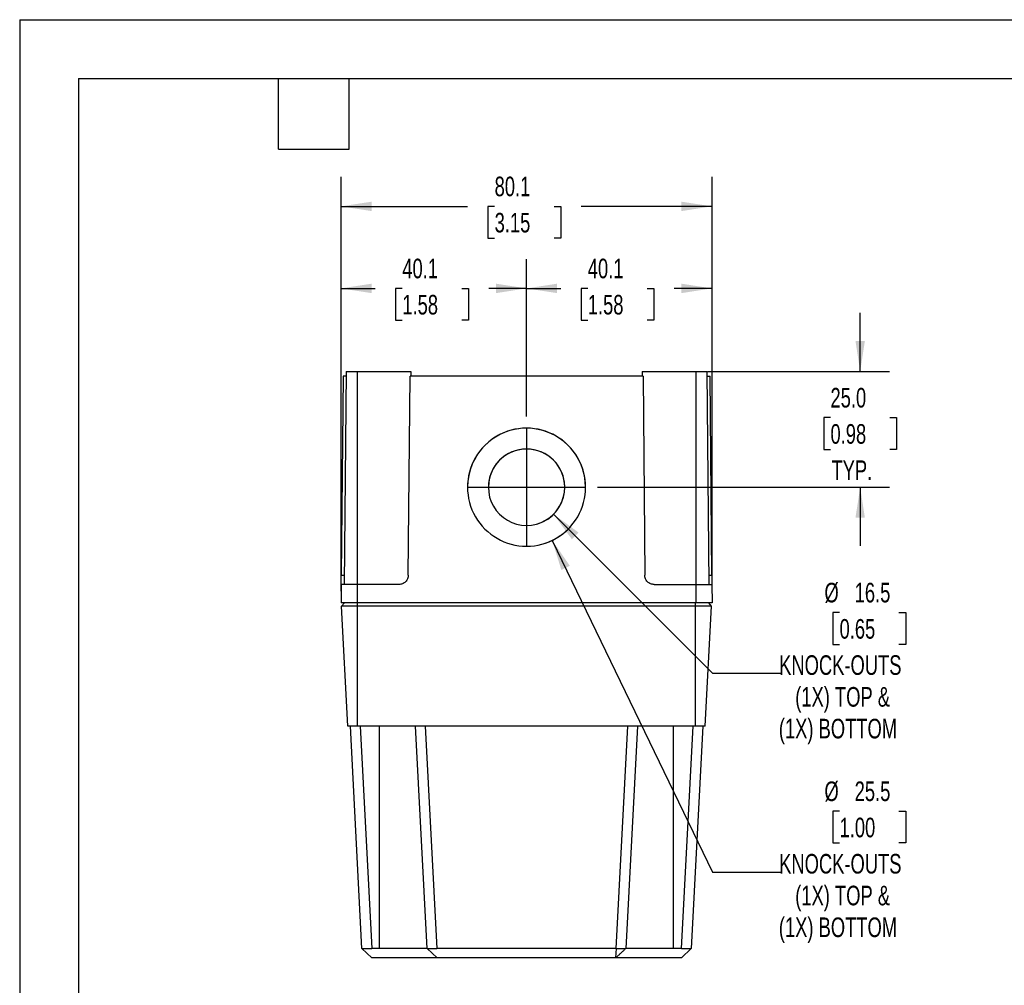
# Model space of a CAD drawing. Header units: millimetres. Extents: x 0 to 559, y 0 to 432.
# Tile 2 of 5: x 0 to 213, y 223 to 432. Entities that reach past the tile are written whole.
import ezdxf

# ---------------------------------------------------------------- set-up
doc = ezdxf.new("R2010")
doc.units = ezdxf.units.MM
doc.header["$LTSCALE"] = 2
doc.linetypes.add('CENTERX2', pattern=[20.32, 12.7, -2.54, 2.54, -2.54])
doc.layers.add('CENTER', color=40, linetype='CENTERX2')
doc.layers.add('DIMENSIONS', color=140, linetype='Continuous', lineweight=25)
doc.layers.add('TEXT', color=140, linetype='Continuous', lineweight=25)
doc.styles.add('SLDTEXTSTYLE0', font='TXT', dxfattribs={"width": 0.7})
doc.dimstyles.new('SLDDIMSTYLE0', dxfattribs={"dimtxt": 4.316016, "dimasz": 6.604, "dimexe": 0, "dimexo": 0.0625, "dimgap": 1.079004, "dimtad": 0, "dimtih": 1, "dimtoh": 1, "dimdec": 1, "dimrnd": 1e-09, "dimzin": 12, "dimdsep": 46, "dimtxsty": 'SLDTEXTSTYLE0', "dimsah": 1, "dimcen": 0.09, "dimadec": 0, "dimazin": 3, "dimtfac": 1, "dimtdec": 1, "dimtofl": 0, "dimtmove": 0, "dimatfit": 3, "dimfxl": 0, "dimfrac": 2, "dimtolj": 1, "dimtzin": 12, "dimarcsym": 0})
doc.dimstyles.new('SLDDIMSTYLE2', dxfattribs={"dimtxt": 4.316016, "dimasz": 6.604, "dimexe": 0, "dimexo": 0.0625, "dimgap": 1.079004, "dimtad": 0, "dimtih": 1, "dimtoh": 1, "dimdec": 1, "dimrnd": 1e-09, "dimzin": 4, "dimdsep": 46, "dimtxsty": 'SLDTEXTSTYLE0', "dimsah": 1, "dimcen": 0.09, "dimadec": 0, "dimazin": 1, "dimtfac": 1, "dimtdec": 1, "dimtmove": 0, "dimatfit": 0, "dimfxl": 0, "dimfrac": 2, "dimtolj": 1, "dimtzin": 12, "dimarcsym": 0})
doc.dimstyles.new('SLDDIMSTYLE3', dxfattribs={"dimtxt": 4.316016, "dimasz": 6.604, "dimexe": 0, "dimexo": 0.0625, "dimgap": 1.079004, "dimtad": 0, "dimtih": 1, "dimtoh": 1, "dimdec": 1, "dimrnd": 1e-09, "dimzin": 12, "dimdsep": 46, "dimtxsty": 'SLDTEXTSTYLE0', "dimsah": 1, "dimcen": 0, "dimadec": 0, "dimazin": 3, "dimtfac": 1, "dimtdec": 1, "dimtofl": 0, "dimtmove": 0, "dimatfit": 3, "dimfxl": 0, "dimfrac": 2, "dimtolj": 1, "dimtzin": 12, "dimarcsym": 0})

# ---------------------------------------------------------------- blocks, each defined once
blk = doc.blocks.new('_D_11')
at = {"layer": 'DIMENSIONS'}
for p, q in [((181.51, 355.83), (181.51, 368.53)), ((148.55, 355.83), (187.86, 355.83)), ((175.09, 345.86), (173.64, 345.86)), ((173.64, 345.86), (173.64, 339)), ((187.92, 345.86), (189.37, 345.86)), ((189.37, 345.86), (189.37, 339)), ((173.64, 339), (175.09, 339)), ((189.37, 339), (187.92, 339)), ((124.75, 330.84), (187.86, 330.84)), ((181.51, 330.84), (181.51, 318.14))]:
    blk.add_line(p, q, dxfattribs=at)
for points in [[(181.51, 355.83), (182.52, 362.43), (180.49, 362.43)], [(181.51, 330.84), (180.49, 324.23), (182.52, 324.23)]]:
    blk.add_solid(points, dxfattribs=at)
at = {"layer": 'DIMENSIONS', "char_height": 4.233, "attachment_point": 1, "style": 'SLDTEXTSTYLE0'}
for s, insert in [('25.0', (175.09, 352.28)), ('0.98', (175.09, 344.46)), ('TYP.', (175.3, 336.63))]:
    blk.add_mtext(s, dxfattribs=dict(at, insert=insert))
blk = doc.blocks.new('_D_12')
at = {"layer": 'DIMENSIONS'}
for p, q in [((109.46, 346.13), (109.46, 380.12)), ((149.51, 308.37), (149.51, 380.12)), ((109.46, 373.77), (116.83, 373.77)), ((122.68, 373.77), (121.23, 373.77)), ((121.23, 373.77), (121.23, 366.91)), ((135.51, 373.77), (136.96, 373.77)), ((136.96, 373.77), (136.96, 366.91)), ((149.51, 373.77), (141.35, 373.77)), ((121.23, 366.91), (122.68, 366.91)), ((136.96, 366.91), (135.51, 366.91))]:
    blk.add_line(p, q, dxfattribs=at)
for points in [[(109.46, 373.77), (116.06, 372.75), (116.06, 374.79)], [(149.51, 373.77), (142.9, 374.79), (142.9, 372.75)]]:
    blk.add_solid(points, dxfattribs=at)
at = {"layer": 'DIMENSIONS', "char_height": 4.233, "attachment_point": 1, "style": 'SLDTEXTSTYLE0'}
for s, insert in [('40.1', (122.68, 380.19)), ('1.58', (122.68, 372.37))]:
    blk.add_mtext(s, dxfattribs=dict(at, insert=insert))
blk = doc.blocks.new('_D_13')
at = {"layer": 'DIMENSIONS'}
for p, q in [((69.41, 308.37), (69.41, 380.12)), ((109.46, 346.13), (109.46, 380.12)), ((69.41, 373.77), (76.78, 373.77)), ((82.63, 373.77), (81.18, 373.77)), ((81.18, 373.77), (81.18, 366.91)), ((95.46, 373.77), (96.9, 373.77)), ((96.9, 373.77), (96.9, 366.91)), ((109.46, 373.77), (101.3, 373.77)), ((81.18, 366.91), (82.63, 366.91)), ((96.9, 366.91), (95.46, 366.91))]:
    blk.add_line(p, q, dxfattribs=at)
for points in [[(69.41, 373.77), (76.01, 372.75), (76.01, 374.79)], [(109.46, 373.77), (102.85, 374.79), (102.85, 372.75)]]:
    blk.add_solid(points, dxfattribs=at)
at = {"layer": 'DIMENSIONS', "char_height": 4.233, "attachment_point": 1, "style": 'SLDTEXTSTYLE0'}
for s, insert in [('40.1', (82.63, 380.19)), ('1.58', (82.63, 372.37))]:
    blk.add_mtext(s, dxfattribs=dict(at, insert=insert))
blk = doc.blocks.new('_D_14')
at = {"layer": 'DIMENSIONS'}
for p, q in [((69.41, 308.37), (69.41, 397.84)), ((149.51, 308.37), (149.51, 397.84)), ((69.41, 391.49), (96.71, 391.49)), ((102.56, 391.49), (101.11, 391.49)), ((101.11, 391.49), (101.11, 384.63)), ((115.39, 391.49), (116.84, 391.49)), ((116.84, 391.49), (116.84, 384.63)), ((149.51, 391.49), (121.24, 391.49)), ((101.11, 384.63), (102.56, 384.63)), ((116.84, 384.63), (115.39, 384.63))]:
    blk.add_line(p, q, dxfattribs=at)
for points in [[(69.41, 391.49), (76.01, 390.47), (76.01, 392.5)], [(149.51, 391.49), (142.9, 392.5), (142.9, 390.47)]]:
    blk.add_solid(points, dxfattribs=at)
at = {"layer": 'DIMENSIONS', "char_height": 4.233, "attachment_point": 1, "style": 'SLDTEXTSTYLE0'}
for s, insert in [('80.1', (102.56, 397.91)), ('3.15', (102.56, 390.09))]:
    blk.add_mtext(s, dxfattribs=dict(at, insert=insert))
blk = doc.blocks.new('_D_15')
at = {"layer": 'DIMENSIONS'}
for p, q in [((115.29, 325), (149.65, 290.64)), ((177.05, 303.76), (175.6, 303.76)), ((175.6, 303.76), (175.6, 296.9)), ((189.88, 303.76), (191.33, 303.76)), ((191.33, 303.76), (191.33, 296.9)), ((175.6, 296.9), (177.05, 296.9)), ((191.33, 296.9), (189.88, 296.9)), ((149.65, 290.64), (164.3, 290.64))]:
    blk.add_line(p, q, dxfattribs=at)
blk.add_arc((109.46, 330.83), 8.25, 287.1131, 352.5864, dxfattribs=at)
blk.add_solid([(115.29, 325), (119.24, 319.61), (120.68, 321.05)], dxfattribs=at)
at = {"layer": 'DIMENSIONS', "attachment_point": 1, "style": 'SLDTEXTSTYLE0'}
for s, insert, char_height in [('%%c', (173.79, 310.19), 4.233), ('16.5', (180.31, 310.19), 4.233), ('0.65', (177.05, 302.36), 4.233), ('KNOCK-OUTS', (164.01, 294.54), 4.233), ('(1X) TOP &', (167.48, 287.68), 4.233), ('(1X) BOTTOM', (163.94, 280.82), 4.2333)]:
    blk.add_mtext(s, dxfattribs=dict(at, insert=insert, char_height=char_height))
blk = doc.blocks.new('_D_16')
at = {"layer": 'DIMENSIONS'}
for p, q in [((115.01, 319.36), (149.65, 247.73)), ((177.05, 260.86), (175.6, 260.86)), ((175.6, 260.86), (175.6, 254)), ((189.88, 260.86), (191.33, 260.86)), ((191.33, 260.86), (191.33, 254)), ((175.6, 254), (177.05, 254)), ((191.33, 254), (189.88, 254)), ((149.65, 247.73), (164.3, 247.73))]:
    blk.add_line(p, q, dxfattribs=at)
blk.add_arc((109.46, 330.84), 12.75, 281.2671, 322.2888, dxfattribs=at)
blk.add_solid([(115.01, 319.36), (116.97, 312.97), (118.8, 313.86)], dxfattribs=at)
at = {"layer": 'DIMENSIONS', "attachment_point": 1, "style": 'SLDTEXTSTYLE0'}
for s, insert, char_height in [('%%c', (173.79, 267.28), 4.233), ('25.5', (180.31, 267.28), 4.233), ('1.00', (177.05, 259.46), 4.233), ('KNOCK-OUTS', (164.01, 251.63), 4.233), ('(1X) TOP &', (167.48, 244.77), 4.233), ('(1X) BOTTOM', (163.94, 237.91), 4.2333)]:
    blk.add_mtext(s, dxfattribs=dict(at, insert=insert, char_height=char_height))

msp = doc.modelspace()

# ---------------------------------------------------------------- linework, layer by layer
at = {"color": 7, "linetype": 'Continuous'}
for q in [(0, 0.01), (558.8, 431.81)]:
    msp.add_line((0, 431.81), q, dxfattribs=at)
for p, q in [((70.51, 355.83), (70.11, 309.83)), ((70.51, 355.83), (72.91, 355.83)), ((72.91, 355.83), (72.91, 309.83)), ((72.91, 355.83), (84.49, 355.83)), ((84.49, 355.83), (84.5, 354.83)), ((134.42, 355.83), (134.41, 354.83)), ((134.42, 355.83), (146.01, 355.83)), ((146.01, 355.83), (146.01, 309.83)), ((146.01, 355.83), (148.41, 355.83)), ((148.41, 355.83), (148.81, 309.83)), ((69.83, 354.83), (69.46, 311.81)), ((70.5, 354.83), (69.83, 354.83)), ((83.92, 311.81), (84.3, 354.83)), ((134.61, 354.83), (84.3, 354.83)), ((134.61, 354.83), (134.99, 311.81)), ((148.41, 354.83), (149.08, 354.83)), ((149.45, 311.81), (149.08, 354.83)), ((109.46, 343.58), (109.46, 343.59)), ((109.46, 339.08), (109.46, 339.08)), ((69.46, 311.81), (70.12, 311.81)), ((148.79, 311.81), (149.45, 311.81)), ((69.44, 309.83), (69.41, 305.83)), ((72.91, 309.83), (69.44, 309.83)), ((72.91, 309.83), (72.91, 305.83)), ((81.92, 309.83), (72.91, 309.83)), ((136.99, 309.83), (146.01, 309.83)), ((146.01, 309.83), (146.01, 305.83)), ((146.01, 309.83), (149.47, 309.83)), ((149.47, 309.83), (149.51, 305.83)), ((72.91, 305.83), (69.41, 305.83)), ((69.49, 305.13), (70.12, 305.83)), ((70.85, 279.23), (69.49, 305.13)), ((72.96, 305.13), (69.49, 305.13)), ((146.01, 305.83), (72.91, 305.83)), ((72.96, 305.13), (72.96, 305.83)), ((72.96, 279.23), (72.96, 305.13)), ((145.96, 305.13), (72.96, 305.13)), ((145.96, 305.13), (145.96, 305.83)), ((145.96, 279.23), (145.96, 305.13)), ((149.42, 305.13), (145.96, 305.13)), ((149.51, 305.83), (146.01, 305.83)), ((148.06, 279.23), (149.42, 305.13)), ((149.42, 305.13), (148.79, 305.83)), ((72.96, 279.23), (70.85, 279.23)), ((73.92, 231.23), (71.41, 279.23)), ((145.96, 279.23), (72.96, 279.23)), ((73.5, 279.23), (76.02, 231.23)), ((77.71, 231.23), (77.71, 279.23)), ((88.02, 231.23), (85.51, 279.23)), ((87.6, 279.23), (90.12, 231.23)), ((128.79, 231.23), (131.31, 279.23)), ((133.41, 279.23), (130.89, 231.23)), ((141.21, 231.23), (141.21, 279.23)), ((142.89, 231.23), (145.41, 279.23)), ((147.51, 279.23), (144.99, 231.23)), ((148.06, 279.23), (145.96, 279.23)), ((73.92, 231.23), (76.03, 229.23)), ((77.71, 231.23), (76.02, 231.23)), ((88.02, 231.23), (90.13, 229.23)), ((128.79, 231.23), (90.12, 231.23)), ((128.79, 231.23), (128.69, 229.23)), ((128.79, 231.23), (128.79, 231.23)), ((142.89, 231.23), (141.21, 231.23)), ((142.89, 229.23), (144.99, 231.23)), ((88.13, 229.23), (76.12, 229.23)), ((128.69, 229.23), (90.22, 229.23)), ((142.79, 229.23), (130.79, 229.23))]:
    msp.add_line(p, q)
at = {"flags": 128}
msp.add_lwpolyline([(128.79, 229.23), (128.79, 229.23)], dxfattribs=at)
for centre, radius, start, end in [((109.46, 330.84), 12.75, 89.9983, 270.0017), ((109.46, 330.83), 12.75, 89.999, 179.9988), ((109.46, 330.84), 12.75, 269.9983, 90.0017), ((109.46, 330.83), 12.75, 0.001, 90.0012), ((109.46, 330.83), 8.25, 89.9982, 270.0018), ((109.46, 330.83), 8.25, 89.9989, 179.9989), ((109.46, 330.83), 8.25, 269.9982, 90.0018), ((109.46, 330.83), 8.25, 0.0011, 90.0011)]:
    msp.add_arc(centre, radius, start, end)
for points, knots in [([(69.44, 309.83), (69.44, 309.83), (69.44, 309.87), (69.44, 310.06), (69.45, 310.22), (69.45, 310.6), (69.45, 310.84), (69.45, 311.32), (69.46, 311.58), (69.46, 311.81)], [0, 0, 0, 0, 0.25, 0.25, 0.5, 0.5, 0.75, 0.75, 1, 1, 1, 1]), ([(83.92, 311.81), (83.92, 311.58), (83.88, 311.32), (83.68, 310.84), (83.53, 310.6), (83.14, 310.22), (82.9, 310.06), (82.41, 309.87), (82.16, 309.83), (81.92, 309.83)], [0, 0, 0, 0, 0.25, 0.25, 0.5, 0.5, 0.75, 0.75, 1, 1, 1, 1]), ([(136.99, 309.83), (136.75, 309.83), (136.5, 309.87), (136.01, 310.06), (135.78, 310.22), (135.39, 310.6), (135.23, 310.84), (135.04, 311.32), (134.99, 311.58), (134.99, 311.81)], [0, 0, 0, 0, 0.25, 0.25, 0.5, 0.5, 0.75, 0.75, 1, 1, 1, 1]), ([(149.45, 311.81), (149.46, 311.58), (149.46, 311.32), (149.46, 310.84), (149.47, 310.6), (149.47, 310.22), (149.47, 310.06), (149.47, 309.87), (149.47, 309.83), (149.47, 309.83)], [0, 0, 0, 0, 0.25, 0.25, 0.5, 0.5, 0.75, 0.75, 1, 1, 1, 1]), ([(73.92, 231.23), (73.92, 231.23), (73.93, 231.23), (73.94, 231.23), (73.96, 231.23), (74, 231.23), (74.04, 231.23), (74.09, 231.23), (74.15, 231.23), (74.21, 231.23), (74.29, 231.23), (74.36, 231.23), (74.45, 231.23), (74.57, 231.23), (74.73, 231.23), (74.95, 231.23), (75.19, 231.23), (75.45, 231.23), (75.73, 231.23), (75.92, 231.23), (76.02, 231.23)], [0, 0, 0, 0, 0.044043, 0.08766, 0.13085, 0.173615, 0.215955, 0.257871, 0.299364, 0.340434, 0.381083, 0.421311, 0.461119, 0.500508, 0.578919, 0.659256, 0.741527, 0.825737, 0.911893, 1, 1, 1, 1]), ([(88.02, 231.23), (88.02, 231.23), (88.02, 231.23), (87.91, 231.23), (87.6, 231.23), (87.12, 231.23), (86.26, 231.23), (85.18, 231.23), (84.28, 231.23), (83.49, 231.23), (82.61, 231.23), (81.76, 231.23), (80.92, 231.23), (80.21, 231.23), (79.54, 231.23), (78.9, 231.23), (78.29, 231.23), (77.9, 231.23), (77.71, 231.23)], [0, 0, 0, 0, 0.008915, 0.125637, 0.179457, 0.2506, 0.398887, 0.499504, 0.559367, 0.62465, 0.680722, 0.749965, 0.799379, 0.84492, 0.887297, 0.927054, 0.964607, 1, 1, 1, 1]), ([(88.02, 231.23), (88.02, 231.23), (88.03, 231.23), (88.04, 231.23), (88.07, 231.23), (88.1, 231.23), (88.14, 231.23), (88.19, 231.23), (88.25, 231.23), (88.32, 231.23), (88.39, 231.23), (88.46, 231.23), (88.55, 231.23), (88.67, 231.23), (88.83, 231.23), (89.05, 231.23), (89.3, 231.23), (89.56, 231.23), (89.83, 231.23), (90.02, 231.23), (90.12, 231.23)], [0, 0, 0, 0, 0.044397, 0.088309, 0.131736, 0.17468, 0.217141, 0.259119, 0.300616, 0.341632, 0.382168, 0.422225, 0.461803, 0.500905, 0.580071, 0.660835, 0.743204, 0.827183, 0.91278, 1, 1, 1, 1]), ([(128.79, 229.23), (128.96, 229.39), (129.27, 229.69), (129.8, 230.19), (130.34, 230.7), (130.73, 231.07), (130.91, 231.25)], [0, 0, 0, 0, 0.319253, 0.585904, 0.808252, 1, 1, 1, 1]), ([(128.79, 231.23), (128.84, 231.23), (128.93, 231.23), (129.07, 231.23), (129.2, 231.23), (129.34, 231.23), (129.47, 231.23), (129.62, 231.23), (129.78, 231.23), (129.96, 231.23), (130.13, 231.23), (130.3, 231.23), (130.46, 231.23), (130.6, 231.23), (130.73, 231.23), (130.82, 231.23), (130.88, 231.23), (130.89, 231.23), (130.89, 231.23)], [0, 0, 0, 0, 0.041636, 0.083359, 0.125171, 0.167072, 0.209062, 0.251143, 0.308323, 0.375438, 0.442449, 0.500453, 0.579123, 0.659619, 0.741948, 0.826118, 0.912133, 1, 1, 1, 1]), ([(141.21, 231.23), (141.12, 231.23), (140.79, 231.23), (140.3, 231.23), (139.71, 231.23), (139.05, 231.23), (138.22, 231.23), (137.23, 231.23), (136.18, 231.23), (135.04, 231.23), (133.78, 231.23), (132.81, 231.23), (132.11, 231.23), (131.65, 231.23), (131.31, 231.23), (131.06, 231.23), (130.93, 231.23), (130.89, 231.23), (130.89, 231.23), (130.89, 231.23)], [0, 0, 0, 0, 0.015365, 0.062438, 0.090996, 0.124447, 0.185886, 0.24934, 0.319986, 0.401537, 0.498747, 0.6237, 0.683279, 0.749246, 0.821268, 0.874634, 0.944688, 0.991192, 1, 1, 1, 1]), ([(142.89, 231.23), (142.94, 231.23), (143.03, 231.23), (143.16, 231.23), (143.3, 231.23), (143.43, 231.23), (143.56, 231.23), (143.78, 231.23), (144.07, 231.23), (144.35, 231.23), (144.55, 231.23), (144.7, 231.23), (144.83, 231.23), (144.92, 231.23), (144.98, 231.23), (144.99, 231.23), (144.99, 231.23)], [0, 0, 0, 0, 0.0406168, 0.0816281, 0.1230345, 0.1648367, 0.2070353, 0.2496309, 0.3781681, 0.4990078, 0.577766, 0.6584117, 0.7409518, 0.8253926, 0.9117401, 1, 1, 1, 1]), ([(76.12, 229.23), (76.12, 229.23), (76.1, 229.23), (76.08, 229.23), (76.05, 229.23), (76.03, 229.23), (76.03, 229.23), (76.03, 229.23)], [0, 0, 0, 0, 0.169848, 0.331951, 0.498261, 0.743758, 1, 1, 1, 1]), ([(89.99, 229.23), (89.99, 229.23), (89.94, 229.23), (89.55, 229.23), (88.92, 229.23), (88.39, 229.23), (88.13, 229.23)], [0, 0, 0, 0, 0.02483, 0.349904, 0.674664, 1, 1, 1, 1]), ([(90.22, 229.23), (90.22, 229.23), (90.2, 229.23), (90.17, 229.23), (90.15, 229.23), (90.13, 229.23), (90.13, 229.23), (90.13, 229.23)], [0, 0, 0, 0, 0.169849, 0.332055, 0.498379, 0.74399, 1, 1, 1, 1]), ([(128.79, 229.23), (128.79, 229.23), (128.78, 229.23), (128.77, 229.23), (128.76, 229.23), (128.73, 229.23), (128.7, 229.23), (128.69, 229.23)], [0, 0, 0, 0, 0.172001, 0.335558, 0.502029, 0.745963, 1, 1, 1, 1]), ([(130.79, 229.23), (130.52, 229.23), (129.99, 229.23), (129.36, 229.23), (128.97, 229.23), (128.93, 229.23), (128.92, 229.23)], [0, 0, 0, 0, 0.325062, 0.650248, 0.975119, 1, 1, 1, 1]), ([(142.89, 229.23), (142.89, 229.23), (142.88, 229.23), (142.87, 229.23), (142.86, 229.23), (142.83, 229.23), (142.8, 229.23), (142.79, 229.23)], [0, 0, 0, 0, 0.169952, 0.332142, 0.498456, 0.743898, 1, 1, 1, 1])]:
    msp.add_open_spline(points, degree=3, knots=knots)
at = {"layer": 'CENTER'}
for p, q in [((109.46, 343.59), (109.46, 318.09)), ((96.71, 330.84), (122.21, 330.84))]:
    msp.add_line(p, q, dxfattribs=at)
at = {"layer": 'TEXT'}
for p, q in [((12.7, 419.1), (546.1, 419.1)), ((12.7, 419.1), (12.7, 12.7)), ((55.88, 403.86), (55.88, 419.1)), ((71.12, 403.86), (71.12, 419.1)), ((55.88, 403.86), (71.12, 403.86))]:
    msp.add_line(p, q, dxfattribs=at)

# ---------------------------------------------------------------- dimensions: what is measured, and where the dimension line sits
at = {"layer": 'DIMENSIONS'}
dim = msp.add_linear_dim(base=(149.51, 391.49), p1=(69.41, 305.83), p2=(149.51, 305.83), dimstyle='SLDDIMSTYLE0', dxfattribs=at)
dim.commit()
dim.dimension.update_dxf_attribs({"geometry": '_D_14', "text_midpoint": (108.98, 391.49), "dimtype": 160})
for p1, picture, middle in [((69.40678983, 305.82906111), '_D_13', (89.04295497, 373.76977341)), ((149.50678983, 305.82906111), '_D_12', (129.09347013, 373.76977341))]:
    dim = msp.add_linear_dim(base=(109.45678983, 373.76977341), p1=p1, p2=(109.45678983, 343.58533128), angle=0, dimstyle='SLDDIMSTYLE0', dxfattribs=at)
    dim.commit()
    dim.dimension.update_dxf_attribs({"geometry": picture, "text_midpoint": middle, "dimtype": 160})
dim = msp.add_linear_dim(base=(181.51, 355.83), p1=(122.21, 330.84), p2=(146.01, 355.83), angle=90, text='<>\\PTYP.', dimstyle='SLDDIMSTYLE2', dxfattribs=at)
dim.commit()
dim.dimension.update_dxf_attribs({"geometry": '_D_11', "text_midpoint": (181.51, 341.82), "dimtype": 160})
for p1, p2, picture, middle in [((103.91, 342.31), (115.01, 319.36), '_D_16', (183.47, 249.96)), ((103.62, 336.67), (115.29, 325), '_D_15', (183.47, 292.87))]:
    dim = msp.add_diameter_dim_2p(p1=p1, p2=p2, text='<>\\PKNOCK-OUTS\\P(1X) TOP &\\P(1X) BOTTOM', dimstyle='SLDDIMSTYLE3', dxfattribs=at)
    dim.commit()
    dim.dimension.update_dxf_attribs({"geometry": picture, "text_midpoint": middle, "dimtype": 163})

doc.saveas('drawing.dxf')
